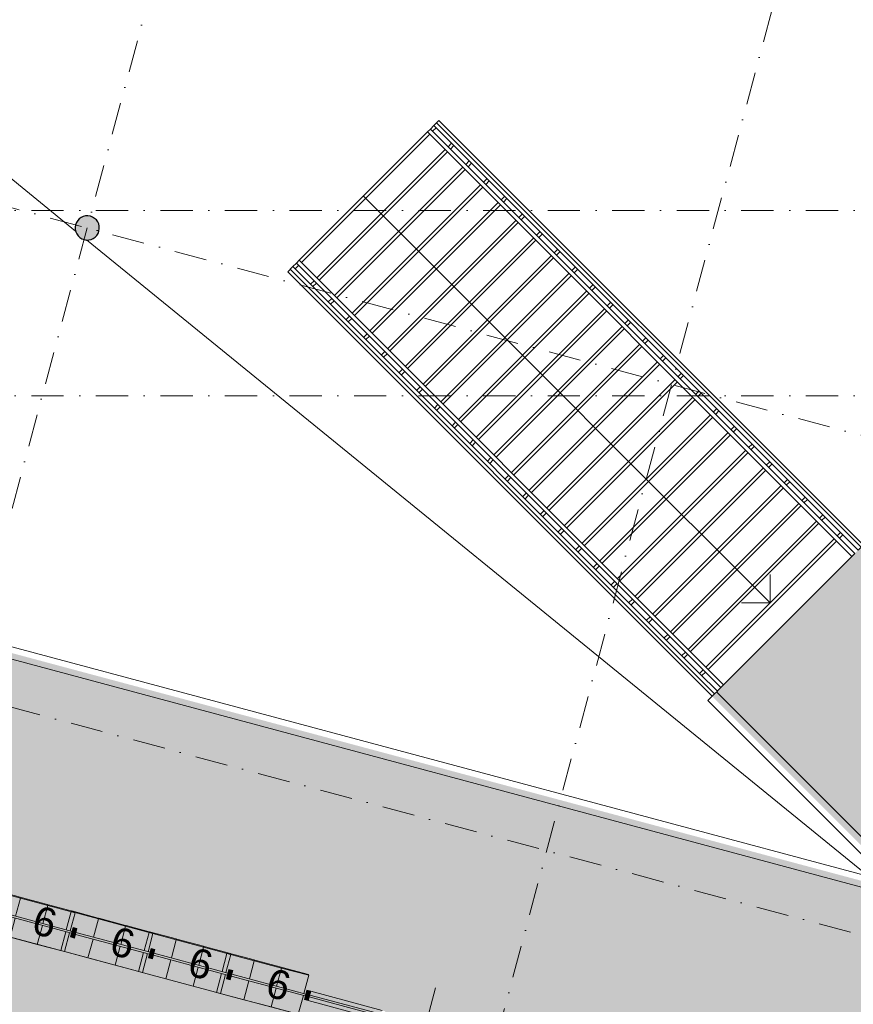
# Model space of a CAD drawing. Header units: millimetres. Extents: x -2530 to 151695, y -8763 to 71774.
# Tile 181 of 256: x 87832 to 98166, y 21161 to 33363. Entities that reach past the tile are written whole.
import ezdxf

# ---------------------------------------------------------------- set-up
doc = ezdxf.new("R2010")
doc.units = ezdxf.units.MM
doc.linetypes.add('RR_Level', pattern=[800, 400, -200, 0, -200])
for name, color, linetype, lineweight in [('A-____-NOTE-TEXT', 131, 'Continuous', 13), ('A-AREA-____-PATT', 32, 'Continuous', 9), ('A-DETL-____-OTLN', 90, 'Continuous', 13), ('A-DOOR-____-MCUT', 31, 'Continuous', 13), ('A-DOOR-____-OTLN', 31, 'Continuous', 18), ('A-FLOR-HRAL-OTLN', 11, 'Continuous', 13), ('A-GLAZ-CURT-MCUT', 52, 'Continuous', 13), ('A-GLAZ-CURT-OTLN', 52, 'Continuous', 13), ('A-GLAZ-CWMG-MCUT', 51, 'Continuous', 13), ('A-GLAZ-CWMG-OTLN', 51, 'Continuous', 13), ('A-WALL-____-OTLN', 113, 'Continuous', 18), ('I-FURN-PNLS-OTLN', 30, 'Continuous', 13), ('S-COLS-____-MCUT', 52, 'Continuous', 25), ('S-COLS-____-OTLN', 52, 'Continuous', 18), ('S-GRID-____-OTLN', 1, 'Continuous', 9), ('S-STRS-____-OTLN', 31, 'Continuous', 13)]:
    doc.layers.add(name, color=color, linetype=linetype, lineweight=lineweight)
doc.styles.add('Arial', font='arial.ttf', dxfattribs={"height": 360})

# ---------------------------------------------------------------- blocks, each defined once
blk = doc.blocks.new('Railing - Railing-5582460-plot_V2 Copy 1')
at = {"layer": 'A-FLOR-HRAL-OTLN'}
for p, q in [((91184, 30269), (91220, 30304)), ((91184, 30269), (96226, 25227)), ((91220, 30304), (96261, 25262)), ((91262, 30346), (91297, 30382)), ((91262, 30346), (96304, 25305)), ((91297, 30382), (96339, 25340)), ((96261, 25262), (96481, 25043)), ((96304, 25305), (96523, 25085)), ((96339, 25340), (96558, 25121)), ((96226, 25227), (96445, 25008)), ((96481, 25043), (96445, 25008)), ((96558, 25121), (96523, 25085))]:
    blk.add_line(p, q, dxfattribs=at)
blk = doc.blocks.new('Railing - Railing-5582464-plot_V2 Copy 1')
at = {"layer": 'A-FLOR-HRAL-OTLN'}
for p, q in [((92888, 31972), (92923, 32007)), ((92888, 31972), (97930, 26930)), ((92923, 32007), (97965, 26966)), ((92966, 32050), (93001, 32085)), ((92966, 32050), (98007, 27008)), ((93001, 32085), (98043, 27044)), ((98007, 27008), (98227, 26789)), ((98043, 27044), (98262, 26824)), ((97930, 26930), (98149, 26711)), ((97965, 26966), (98184, 26747)), ((98184, 26747), (98149, 26711)), ((98262, 26824), (98227, 26789))]:
    blk.add_line(p, q, dxfattribs=at)
blk = doc.blocks.new('NLRS_28_SC_LIB_kolom rond_generiek_ISR - kolom beton_gen ONTWERP-6047542-plot_V2 Copy 1')
at = {"layer": 'S-COLS-____-OTLN', "lineweight": 25}
blk.add_hatch(color=256, dxfattribs=at).paths.add_polyline_path([(21, -148), (62, -136), (98, -113), (126, -81), (144, -42), (150, 0), (144, 42), (122, 85), (98, 113), (62, 136), (21, 148), (-21, 148), (-62, 136), (-98, 113), (-126, 81), (-144, 42), (-150, 0), (-144, -42), (-126, -81), (-98, -113), (-62, -136), (-21, -148), (17, -148)])
at = {"layer": 'S-COLS-____-MCUT'}
for start, end in [(360, 180), (180, 360)]:
    blk.add_arc((0, 0), 150, start, end, dxfattribs=at)
blk = doc.blocks.new('NLRS_21_CWP_UN_system_panel_GEN - oz_glas-6173877-plot_V2 Copy 1')
at = {"layer": 'A-GLAZ-CURT-OTLN'}
blk.add_hatch(color=127, dxfattribs=at).paths.add_polyline_path([(475, 12), (-475, 12), (-475, -13), (475, -13)])
at = {"layer": 'A-GLAZ-CURT-MCUT'}
for p, q in [((475, 12), (-475, 12)), ((-475, 12), (-475, -13)), ((475, -13), (475, 12)), ((-475, -13), (475, -13))]:
    blk.add_line(p, q, dxfattribs=at)
blk = doc.blocks.new('NLRS_21_CWP_UN_system_panel_GEN - oz_glas-6173972-plot_V2 Copy 1')
at = {"layer": 'A-GLAZ-CURT-OTLN'}
blk.add_hatch(color=127, dxfattribs=at).paths.add_polyline_path([(-475, -12), (441, -12), (441, 12), (-475, 12)])
at = {"layer": 'A-GLAZ-CURT-MCUT'}
for p, q in [((441, 12), (-475, 12)), ((-475, 12), (-475, -12)), ((441, -12), (441, 12)), ((-475, -12), (441, -12))]:
    blk.add_line(p, q, dxfattribs=at)
blk = doc.blocks.new('NLRS_21_CWM_UN_rechthoek_GEN - 67x114-6173883-plot_V2 Copy 1')
at = {"layer": 'A-GLAZ-CWMG-OTLN'}
blk.add_hatch(color=127, dxfattribs=at).paths.add_polyline_path([(-25, -60), (-25, 60), (25, 60), (25, -60), (0, -60)])
at = {"layer": 'A-GLAZ-CWMG-MCUT'}
for p, q in [((-25, 60), (25, 60)), ((-25, -60), (-25, 60)), ((25, 60), (25, -60)), ((25, -60), (-25, -60))]:
    blk.add_line(p, q, dxfattribs=at)
blk = doc.blocks.new('32_binnendeur_ontwerpers - 2315 x 930-6426845-plot_V2 Copy 1')
at = {"layer": 'A-DOOR-____-MCUT'}
for p, q in [((-467, 50), (-517, 50)), ((-467, -50), (-467, 50)), ((467, 50), (467, -50)), ((517, 50), (467, 50)), ((-517, -50), (-467, -50)), ((467, -50), (517, -50))]:
    blk.add_line(p, q, dxfattribs=at)
at = {"layer": 'A-DOOR-____-OTLN'}
for p, q in [((0, 500), (0, 50)), ((0, 10), (0, -475))]:
    blk.add_line(p, q, dxfattribs=at)
blk = doc.blocks.new('NLRS_21_CWM_UN_rechthoek_GEN - 67x114-V194-plot_V2 Copy 1')
at = {"layer": 'A-GLAZ-CWMG-OTLN'}
for p, q in [((92325, 21085), (91440, 21322)), ((92294, 20969), (91409, 21206))]:
    blk.add_line(p, q, dxfattribs=at)
blk = doc.blocks.new('NLRS_82_FUS_UN_lockers_GEN - 2 hoog-V231-plot_V2 Copy 1')
at = {"layer": 'I-FURN-PNLS-OTLN', "lineweight": 9}
for p, q in [((0, 0), (1050, 0)), ((0, -242.5), (0, 0)), ((0, 0), (350, 0)), ((350, -242.5), (350, 0)), ((350, 0), (700, 0)), ((350, 0), (350, -242.5)), ((700, -242.5), (700, 0)), ((700, 0), (1050, 0)), ((700, 0), (700, -242.5)), ((1050, 0), (1050, -242.5)), ((0, 0), (1050, 0)), ((0, -500), (0, -267.5)), ((350, -500), (350, -267.5)), ((350, -267.5), (350, -500)), ((700, -500), (700, -267.5)), ((700, -267.5), (700, -500)), ((1050, -267.5), (1050, -500)), ((0, -500), (350, -500)), ((5, -500), (5, -510)), ((345, -510), (5, -510)), ((345, -500), (345, -510)), ((350, -500), (700, -500)), ((355, -500), (355, -510)), ((695, -510), (355, -510)), ((695, -500), (695, -510)), ((700, -500), (1050, -500)), ((705, -500), (705, -510)), ((1045, -510), (705, -510)), ((1045, -500), (1045, -510))]:
    blk.add_line(p, q, dxfattribs=at)

msp = doc.modelspace()

# ---------------------------------------------------------------- hatches: boundary and pattern name
at = {"layer": 'A-AREA-____-PATT', "transparency": 33554509}
h = msp.add_hatch(color=10, dxfattribs=at)
h.paths.add_polyline_path([(98575, 19360.7799), (98575, 21812.7763), (98543.9966, 21802.8656), (98497.5224, 21802.8656), (98460.0746, 21812.8997), (98423.6186, 21835.1208), (98391.9822, 21872.7186), (98376.2446, 21905.1158), (98369.1646, 21947.2191), (98377.1667, 21996.4617), (98394.8997, 22033.5337), (98425, 22066.3682), (98453.5805, 22085.712), (98494.2476, 22098.7119), (98540.7219, 22098.7119), (98575, 22090.6098), (98575, 22608.8248), (77254.3995, 28321.7966), (74751.8834, 28321.7966), (74751.8834, 28992.3437), (74106.2971, 29165.3281), (72551.8913, 34966.4493), (72532.799, 34962.4369), (72493.3914, 34962.6051), (72455.9436, 34972.6392), (72415.2375, 34999.5355), (72390.7688, 35026.4521), (72372.1136, 35064.8553), (72365.0336, 35106.9586), (72372.1136, 35154.0481), (72390.7688, 35193.2732), (72414.0921, 35221.521), (72455.9436, 35247.5275), (72474.9488, 35253.6028), (72060.9953, 36798.4983), (69670.3289, 36157.9211), (69775.6599, 35764.8202), (69703.2155, 35745.4087), (70699.6688, 32026.5943), (70772.1133, 32046.0057), (70906.1898, 31545.6253), (70833.7454, 31526.2139), (71101.3643, 30527.4466), (71173.8087, 30546.858), (71358.8445, 29856.2948), (71286.4001, 29836.8834), (71969.6938, 27286.7966), (72042.1382, 27306.208), (72066.1319, 27216.6623), (72141.4834, 27236.8527), (72141.4834, 27436.7966), (72441.4834, 27436.7966), (72441.4834, 27136.7966), (72087.5319, 27136.7966), (72121.0255, 27011.7966), (67000.5518, 27011.7966), (67000.5518, 27086.7966), (65966.5518, 27086.7966), (65966.4834, 27011.7966), (64716.5518, 27011.7966), (64716.5518, 27086.7966), (63682.5518, 27086.7966), (63682.5518, 27011.7966), (62725.6671, 27011.7966), (62725.6671, 26844.8415), (62650.6671, 26844.8415), (62650.6671, 25140.8415), (62725.6671, 25140.8415), (62725.6671, 24861.7966), (62650.6671, 24861.7966), (62650.6671, 24846.7966), (62666.4834, 24846.7966), (62666.4834, 24799.2966), (63616.4834, 24799.2966), (63616.4834, 24846.7966), (63666.4834, 24846.7966), (63666.4834, 24799.2966), (64616.4834, 24799.2966), (64616.4834, 24846.7966), (64666.4834, 24846.7966), (64666.4834, 24799.2966), (65616.4834, 24799.2966), (65616.4834, 24846.7966), (65666.4834, 24846.7966), (65666.4834, 24799.2966), (65916.4834, 24799.2966), (65916.4834, 24786.7966), (65966.4834, 24786.7966), (65966.5518, 24861.7966), (66116.4834, 24861.7966), (66116.4834, 24846.7966), (66166.4834, 24846.7966), (66166.4834, 24799.2966), (66366.4834, 24799.2966), (66366.4834, 24846.7966), (66416.4834, 24846.7966), (66416.4834, 24786.7966), (67450.4834, 24786.7966), (67450.485, 24846.7966), (67500.485, 24846.7966), (67500.485, 24799.2966), (68416.485, 24799.2966), (68416.485, 24846.7966), (68466.485, 24846.7966), (68466.485, 24799.2966), (69416.485, 24799.2966), (69416.485, 24846.7966), (69466.485, 24846.7966), (69466.485, 24799.2966), (70416.485, 24799.2966), (70416.485, 24846.7966), (70466.485, 24846.7966), (70466.485, 24799.2966), (71416.485, 24799.2966), (71416.485, 24846.7966), (71466.485, 24846.7966), (71466.485, 24799.2966), (72416.485, 24799.2966), (72416.485, 24846.7966), (72466.485, 24846.7966), (72466.485, 24799.2966), (73416.485, 24799.2966), (73416.485, 24846.7966), (73466.485, 24846.7966), (73466.485, 24861.7966), (73616.485, 24861.7966), (73616.485, 24846.7966), (73666.485, 24846.7966), (73666.485, 24799.2966), (74191.485, 24799.2966), (74191.485, 24846.7966), (74241.485, 24846.7966), (74241.485, 24799.2966), (75191.485, 24799.2966), (75191.485, 24846.7966), (75241.485, 24846.7966), (75241.485, 24799.2966), (76157.485, 24799.2966), (76157.485, 24846.7966), (76207.485, 24846.7966), (76207.485, 24786.7966), (77241.485, 24786.7966), (77241.485, 24861.7966), (77341.485, 24861.7966), (77341.485, 24846.7966), (77391.485, 24846.7966), (77391.485, 24799.2966), (78227.331, 24799.2966), (78227.331, 24846.7966), (78277.331, 24846.7966), (78277.331, 24861.7966), (78286.4077, 24861.7966), (80979.3, 24140.2382), (80975.4395, 24125.8306), (80975.1511, 24124.7435), (80959.8886, 24067.7938), (81958.6559, 23800.1749), (81978.0673, 23872.6193), (82074.6599, 23846.7374), (82055.2484, 23774.293), (83054.0158, 23506.6741), (83069.544, 23564.6262), (83117.8403, 23551.6852), (83105.5464, 23505.8038), (83507.2031, 23398.1802), (83519.4971, 23444.0616), (83567.7933, 23431.1207), (83555.4994, 23385.2392), (84473.129, 23139.3611), (84485.4229, 23185.2426), (84533.7192, 23172.3016), (84521.4253, 23126.4202), (85439.0548, 22880.5421), (85451.3487, 22926.4235), (85499.645, 22913.4826), (85487.3511, 22867.6011), (86356.6843, 22634.664), (86368.9782, 22680.5454), (86417.2745, 22667.6045), (86421.1577, 22682.0968), (86566.0466, 22643.274), (86562.1643, 22628.7851), (86610.4606, 22615.8442), (86598.1667, 22569.9627), (87515.7963, 22324.0846), (87528.0902, 22369.9661), (87576.3865, 22357.0251), (87564.0925, 22311.1436), (88481.7221, 22065.2655), (88494.016, 22111.147), (88542.3123, 22098.2061), (88530.0184, 22052.3246), (89447.6479, 21806.4465), (89459.9418, 21852.328), (89508.2381, 21839.387), (89495.9442, 21793.5055), (90413.5737, 21547.6274), (90425.8676, 21593.5089), (90474.1639, 21580.568), (90461.87, 21534.6865), (91379.4996, 21288.8084), (91391.7935, 21334.6899), (91440.0898, 21321.7489), (91427.7959, 21275.8674), (92312.5839, 21038.7892), (92324.8901, 21084.6674), (92373.1741, 21071.6806), (92357.6573, 21013.7709), (93356.4246, 20746.152), (93371.9537, 20804.1075), (93420.25, 20791.1666), (93407.9565, 20745.2866), (93601.1359, 20693.5228), (93613.4352, 20739.4028), (93661.7314, 20726.4618), (93665.6137, 20740.9507), (93810.5026, 20702.1279), (93806.6203, 20687.639), (93854.9166, 20674.698), (93842.6227, 20628.8165), (94035.8079, 20577.0527), (94048.1018, 20622.9342), (94096.3981, 20609.9933), (94080.8689, 20552.0377), (95079.6362, 20284.4188), (95095.1777, 20342.3711), (95143.4617, 20329.4334), (95131.1678, 20283.5519), (96015.9681, 20046.4704), (96028.262, 20092.3519), (96076.5583, 20079.4109), (96064.2644, 20033.5294), (96981.8939, 19787.6514), (96994.1878, 19833.5328), (97042.4841, 19820.5919), (97030.1902, 19774.7104), (97947.8198, 19528.8323), (97960.1137, 19574.7138), (98008.41, 19561.7728), (97996.116, 19515.8914), (98551.5234, 19367.0704)])
h.paths.add_polyline_path([(87103.4305, 24856.1164), (87062.1908, 24867.1665), (87025.7348, 24889.3876), (86997.016, 24920.9794), (86978.3609, 24959.3826), (86971.2809, 25001.4859), (86978.3609, 25048.5754), (86993.1562, 25083.1257), (87020.3393, 25116.0483), (87062.1908, 25142.0548), (87096.3639, 25152.9787), (87139.0462, 25153.9947), (87180.2859, 25142.9446), (87216.7419, 25120.7235), (87245.4608, 25089.1317), (87264.1159, 25050.7285), (87271.1959, 25008.6252), (87263.1939, 24959.3826), (87249.3206, 24926.9854), (87222.1374, 24894.0628), (87186.78, 24870.1323), (87139.0462, 24856.9642)])
h.paths.add_polyline_path([(77273.6771, 27489.9909), (77232.4374, 27501.041), (77195.9814, 27523.2621), (77167.2626, 27554.8539), (77148.6075, 27593.2571), (77141.5275, 27635.3604), (77146.5961, 27677.7529), (77163.4028, 27717.0002), (77190.5859, 27749.9227), (77232.4374, 27775.9293), (77266.6105, 27786.8532), (77316.3595, 27785.9757), (77350.5325, 27776.8191), (77386.9885, 27754.598), (77415.7074, 27723.0062), (77434.3625, 27684.603), (77441.4425, 27642.4997), (77436.3738, 27600.1072), (77419.5672, 27560.8599), (77392.384, 27527.9373), (77357.0266, 27504.0068), (77316.3595, 27491.0069), (77291.485, 27490.4148)])
h = msp.add_hatch(color=10, dxfattribs=at)
h.paths.add_polyline_path([(106266.9148, 17364.4423), (106488.3079, 17422.1053), (106491.7754, 17409.1644), (106540.0717, 17422.1053), (106552.3656, 17376.2238), (107469.9952, 17622.1019), (107457.7013, 17667.9834), (107505.9976, 17680.9244), (107518.2915, 17635.0429), (108322.4355, 17850.5126), (108310.1416, 17896.3941), (108358.4379, 17909.3351), (108373.9671, 17851.3795), (109372.7344, 18118.9984), (109357.2052, 18176.954), (109405.5015, 18189.8949), (109421.0307, 18131.9394), (109453.3784, 18140.6069), (109450.1431, 18152.681), (109997.3509, 18299.3049), (109985.057, 18345.1863), (110033.3533, 18358.1273), (110029.471, 18372.6162), (110174.7747, 18409.8911), (110178.2422, 18396.9502), (110226.5385, 18409.8911), (110238.8324, 18364.0096), (111156.4619, 18609.8877), (111144.168, 18655.7692), (111192.4643, 18668.7102), (111204.7582, 18622.8287), (112122.3878, 18868.7068), (112110.0938, 18914.5882), (112158.3901, 18927.5292), (112170.684, 18881.6477), (113088.3136, 19127.5258), (113076.0197, 19173.4073), (113124.316, 19186.3482), (113136.6099, 19140.4668), (114054.2394, 19386.3449), (114041.9455, 19432.2263), (114090.2418, 19445.1673), (114102.5357, 19399.2858), (115020.1652, 19645.1639), (115007.8713, 19691.0454), (115056.1676, 19703.9863), (115068.4615, 19658.1049), (115986.0911, 19903.983), (115973.7972, 19949.8644), (116022.0934, 19962.8054), (116034.3873, 19916.9239), (116952.0169, 20162.802), (116939.723, 20208.6835), (116988.0193, 20221.6244), (117000.3132, 20175.7429), (117691.9161, 20361.0574), (117679.6222, 20406.9389), (117727.9185, 20419.8798), (117743.4476, 20361.9243), (118742.2149, 20629.5432), (118722.8035, 20701.9876), (118868.1071, 20739.2625), (118871.5746, 20726.3216), (118919.8709, 20739.2625), (118932.1648, 20693.381), (119849.7944, 20939.2591), (119837.5005, 20985.1406), (119885.7967, 20998.0816), (119898.0907, 20952.2001), (120815.7202, 21198.0782), (120803.4263, 21243.9597), (120851.7226, 21256.9006), (120864.0165, 21211.0191), (121781.646, 21456.8972), (121769.3521, 21502.7787), (121817.6484, 21515.7197), (121829.9423, 21469.8382), (122747.5718, 21715.7163), (122735.2779, 21761.5977), (122783.5742, 21774.5387), (122795.8681, 21728.6572), (123713.4977, 21974.5353), (123701.2038, 22020.4168), (123749.5001, 22033.3577), (123761.794, 21987.4763), (124679.4235, 22233.3544), (124667.1296, 22279.2358), (124715.4259, 22292.1768), (124727.7198, 22246.2953), (124936.3598, 22302.2002), (124924.0659, 22348.0817), (124972.3621, 22361.0227), (124987.8913, 22303.0671), (125986.6586, 22570.686), (125967.2472, 22643.1304), (126112.5508, 22680.4054), (126116.0183, 22667.4644), (126164.3146, 22680.4054), (126176.6085, 22634.5239), (127094.2381, 22880.402), (127081.9442, 22926.2834), (127130.2404, 22939.2244), (127142.5343, 22893.3429), (128060.1639, 23139.221), (128047.87, 23185.1025), (128096.1663, 23198.0434), (128108.4602, 23152.162), (129026.0897, 23398.0401), (129013.7958, 23443.9215), (129062.0921, 23456.8625), (129074.386, 23410.981), (129992.0155, 23656.8591), (129979.7216, 23702.7406), (130028.0179, 23715.6815), (130040.3118, 23669.8001), (130957.9414, 23915.6782), (130945.6475, 23961.5596), (130993.9438, 23974.5006), (131006.2377, 23928.6191), (131923.8672, 24174.4972), (131911.5733, 24220.3787), (131959.8696, 24233.3196), (131972.1635, 24187.4381), (132084.2109, 24217.4612), (132071.917, 24263.3426), (132120.2133, 24276.2836), (132135.7424, 24218.328), (133134.5097, 24485.9469), (133118.9806, 24543.9025), (133167.2769, 24556.8434), (133182.806, 24498.8879), (133231.1023, 24511.8288), (133211.6909, 24584.2733), (135925, 25311.3023), (135925, 25328.7527), (135940, 25328.7527), (135940, 25428.7527), (136000, 25428.7527), (136000, 26462.7527), (135940, 26462.7527), (135940, 26512.7527), (135987.5, 26512.7527), (135987.5, 27328.7527), (135940, 27328.7527), (135940, 27378.7527), (135987.5, 27378.7527), (135987.5, 27942.6064), (135940, 27942.6064), (135940, 27992.6064), (135925, 27992.6064), (135925, 28550), (135850, 28550), (135850, 28850), (135925, 28850), (135925, 29325), (135940, 29325), (135940, 29375), (136000, 29375), (136000, 30425), (135940, 30425), (135940, 30475), (135987.5, 30475), (135987.5, 30875), (135940, 30875), (135940, 30925), (135925, 30925), (135925, 30940), (135875, 30940), (135875, 30987.5), (134975, 30987.5), (134975, 30940), (134925, 30940), (134925, 30987.5), (133975, 30987.5), (133975, 30940), (133925, 30940), (133925, 30987.5), (132975, 30987.5), (132975, 30940), (132925, 30940), (132925, 30987.5), (131975, 30987.5), (131975, 30940), (131925, 30940), (131925, 30987.5), (130975, 30987.5), (130975, 30940), (130925, 30940), (130925, 30987.5), (129975, 30987.5), (129975, 30940), (129925, 30940), (129925, 30987.5), (129659, 30987.5), (129659, 30940), (129609, 30940), (129609, 31000), (128615, 31000), (128615, 30940), (128565, 30940), (128565, 30925), (128425, 30925), (128425, 31000), (127391, 31000), (127391, 30940), (127341, 30940), (127341, 30987.5), (126425, 30987.5), (126425, 30940), (126375, 30940), (126375, 30987.5), (125425, 30987.5), (125425, 30940), (125375, 30940), (125375, 30987.5), (124425, 30987.5), (124425, 30940), (124375, 30940), (124375, 30987.5), (123425, 30987.5), (123425, 30940), (123375, 30940), (123375, 30987.5), (122425, 30987.5), (122425, 30940), (122375, 30940), (122375, 30987.5), (121425, 30987.5), (121425, 30940), (121375, 30940), (121375, 30987.5), (121125, 30987.5), (121125, 30940), (121075, 30939.1509), (121075, 30925), (120925, 30925), (120925, 31000), (119891, 31000), (119891, 30940), (119841, 30940), (119841, 30987.5), (118925, 30987.5), (118925, 30940), (118875, 30940), (118875, 30987.5), (117925, 30987.5), (117925, 30940), (117875, 30940), (117875, 30987.5), (116925, 30987.5), (116925, 30940), (116875, 30940), (116875, 30987.5), (115925, 30987.5), (115925, 30940), (115875, 30940), (115875, 30987.5), (114925, 30987.5), (114925, 30940), (114875, 30940), (114875, 30987.5), (113925, 30987.5), (113925, 30940), (113875, 30940), (113875, 30987.5), (113625, 30987.5), (113625, 30940), (113575, 30940), (113575, 30925), (113425, 30925), (113425, 31000), (112391, 31000), (112391, 30940), (112341, 30940), (112341, 30987.5), (111425, 30987.5), (111425, 30940), (111375, 30940), (111375, 30987.5), (110425, 30987.5), (110425, 30940), (110375, 30940), (110375, 30987.5), (109425, 30987.5), (109425, 30940), (109375, 30940), (109375, 30987.5), (108425, 30987.5), (108425, 30940), (108375, 30940), (108375, 30987.5), (107425, 30987.5), (107425, 30940), (107375, 30940), (107375, 30987.5), (106425, 30987.5), (106425, 30940), (106375, 30940), (106375, 30987.5), (106125, 30987.5), (106125, 30940), (106075, 30940), (106075, 30925), (105925, 30925), (105925, 31000), (104891, 31000), (104891, 30940), (104841, 30940), (104841, 30987.5), (103925, 30987.5), (103925, 30940), (103875, 30940), (103875, 30987.5), (102925, 30987.5), (102925, 30940), (102875, 30940), (102875, 30987.5), (101925, 30987.5), (101925, 30940), (101875, 30940), (101875, 30987.5), (100925, 30987.5), (100925, 30940), (100875, 30940), (100875, 30987.5), (99925, 30987.5), (99925, 30940), (99875, 30940), (99875, 30987.5), (98925, 30987.5), (98925, 30940), (98875, 30940), (98875, 30987.5), (98625, 30987.5), (98625, 30940), (98575, 30940), (98575, 30925), (98500, 30925), (98500, 28796.3818), (98524.8745, 28794.9122), (98559.0475, 28785.7556), (98595.5035, 28763.5345), (98624.2224, 28731.9427), (98642.8775, 28693.5395), (98649.9575, 28651.4362), (98644.8889, 28609.0437), (98624.2224, 28565.1216), (98600.8991, 28536.8738), (98559.0475, 28510.8673), (98517.8079, 28499.7752), (98500, 28498.9273), (98500, 26643.4112), (98289.3819, 26851.8505), (96416.9154, 24978.8298), (98500, 22895.7453), (98500.0795, 22628.921), (98575, 22628.921), (98575, 22089.5271), (98578.1697, 22088.6778), (98614.6257, 22066.4567), (98646.262, 22028.8589), (98661.9996, 21996.4617), (98669.0797, 21954.3584), (98661.9996, 21907.2689), (98647.2043, 21872.7186), (98620.0212, 21839.796), (98584.6638, 21815.8655), (98575, 21812.7763), (98575, 19360.7799), (98913.7456, 19270.0133), (98926.0395, 19315.8947), (98974.3358, 19302.9538), (98962.0419, 19257.0723), (99879.6714, 19011.1942), (99891.9653, 19057.0757), (99940.2616, 19044.1347), (99927.9677, 18998.2533), (100845.5972, 18752.3752), (100842.362, 18740.3011), (100890.6583, 18727.3601), (100910.0697, 18799.8046), (101054.9586, 18760.9817), (101051.0754, 18746.4894), (101099.0642, 18732.401), (101087.0778, 18687.6669), (101956.411, 18454.7298), (101968.7049, 18500.6113), (102017.0012, 18487.6703), (102004.7073, 18441.7888), (102922.3369, 18195.9108), (102934.6308, 18241.7922), (102982.9271, 18228.8513), (102970.6332, 18182.9698), (103888.2627, 17937.0917), (103900.5566, 17982.9732), (103948.8529, 17970.0322), (103936.559, 17924.1508), (104854.1885, 17678.2727), (104866.4824, 17724.1541), (104914.7787, 17711.2132), (104902.4848, 17665.3317), (105820.1143, 17419.4536), (105832.4082, 17465.3351), (105880.7045, 17452.3941), (105868.4106, 17406.5127), (106018.1291, 17366.3957), (106030.423, 17412.2772), (106078.7193, 17399.3362), (106082.6025, 17413.8286), (106264.6179, 17365.0577)])
h.paths.add_polyline_path([(106144.5421, 19557.4964), (106105.7193, 19702.3853), (106178.1637, 19721.7967), (105163.7444, 23507.6611), (105091.3, 23488.2496), (105053.4321, 23629.5744), (105125.8766, 23648.9858), (105078.5044, 23825.7811), (105000.8766, 23825.7811), (105000.8766, 24115.4922), (104597.455, 25621.0821), (104525.0105, 25601.6707), (104451.5629, 25875.7811), (104529.2086, 25875.7811), (103835.5984, 28464.3694), (103763.154, 28444.9579), (103674.7195, 28775), (103984.8752, 28775), (103984.8752, 28700), (105524.8752, 28700), (105524.8752, 28775), (106080.5016, 28775), (106080.5016, 28700), (107784.5016, 28700), (107784.5016, 28775), (108282.5016, 28775), (108282.5016, 28850), (108582.5016, 28850), (108582.5016, 28775), (108650, 28775), (108650, 28700), (109684, 28700), (109684, 28775), (111375.0016, 28775), (111375.0016, 28700), (112409.0016, 28700), (112409.0016, 28775), (113350, 28775), (113350, 28850), (114580, 28850), (114580, 28840), (114575, 28840), (114575, 28559.5), (114650, 28559.5), (114650, 28607), (114700, 28607), (114700, 28559.5), (115650, 28559.5), (115650, 28607), (115700, 28607), (115700, 28559.5), (116650, 28559.5), (116650, 28607), (116700, 28607), (116700, 28559.5), (117625, 28559.5), (117625, 28840), (117620, 28840), (117620, 28850), (119580, 28850), (119580, 28840), (119575, 28840), (119575, 28559.5), (119650, 28559.5), (119650, 28607), (119700, 28607), (119700, 28559.5), (120650, 28559.5), (120650, 28607), (120700, 28607), (120700, 28559.5), (121650, 28559.5), (121650, 28607), (121700, 28607), (121700, 28559.5), (122625, 28559.5), (122625, 28840), (122620, 28840), (122620, 28850), (123650, 28850), (123650, 28607), (123700, 28607), (123700, 28547), (124650, 28547), (124650, 28607), (124700, 28607), (124700, 28547), (125650, 28547), (125648.6159, 28850), (128650, 28850), (128650, 28775), (132325, 28775), (132325, 26572.529), (128683.7939, 25596.8707), (128703.2053, 25524.4263), (125733.2343, 24728.6249), (125658.0474, 25009.2264), (125642.1629, 25004.9702), (125654.4568, 24959.0887), (125606.1606, 24946.1478), (125590.6314, 25004.1033), (124673.0019, 24758.2252), (124688.531, 24700.2697), (124640.2347, 24687.3287), (124624.7056, 24745.2843), (123707.076, 24499.4062), (123722.6052, 24441.4506), (123643.2652, 24420.1915), (123706.1583, 24185.4716), (113446.6291, 21436.439), (113427.2177, 21508.8834), (113325.2347, 21481.5572), (113305.8233, 21554.0016), (110408.0458, 20777.5445), (110427.4573, 20705.1001), (110234.2721, 20653.3363), (110214.8607, 20725.7807), (109216.0934, 20458.1618), (109235.5048, 20385.7174), (108414.4678, 20165.7212), (108395.0564, 20238.1656), (107396.2891, 19970.5467), (107415.7005, 19898.1023), (106190.7207, 19569.8699)])
h.paths.add_polyline_path([(103260.522, 20526.8367), (103219.2823, 20537.8869), (103182.8263, 20560.108), (103151.19, 20597.7058), (103135.4524, 20630.103), (103129.226, 20679.3456), (103133.441, 20714.5988), (103154.1075, 20758.5209), (103177.4308, 20786.7686), (103212.7882, 20810.6992), (103253.4554, 20823.6991), (103299.9296, 20823.6991), (103337.3774, 20813.665), (103373.8334, 20791.4439), (103405.4698, 20753.8461), (103421.2074, 20721.4489), (103428.2874, 20679.3456), (103423.2187, 20636.9531), (103401.4531, 20591.6998), (103379.2289, 20564.7832), (103343.8715, 20540.8527), (103303.2044, 20527.8528)])
h.paths.add_polyline_path([(113625, 21794.8162), (113634.4184, 21797.3399), (113633.6419, 21800.2376), (113625, 21797.922)])
h.paths.add_polyline_path([(113625, 28547), (113650, 28547), (113650, 28550), (113625, 28548.4043)])
h.paths.add_polyline_path([(119930, 28840), (119920, 28840), (119920, 28850), (119930, 28850)])
h.paths.add_polyline_path([(120280, 28840), (120270, 28840), (120270, 28850), (120280, 28850)])
h.paths.add_polyline_path([(121920, 28840), (121920, 28850), (121930, 28850), (121930, 28840), (121925, 28840)])
h.paths.add_polyline_path([(122270, 28840), (122270, 28850), (122280, 28850), (122280, 28840), (122275, 28840)])
h.paths.add_polyline_path([(121275, 28840), (121270, 28840), (121270, 28850), (121280, 28850), (121280, 28840)])
h.paths.add_polyline_path([(120920, 28840), (120920, 28850), (120930, 28850), (120930, 28840), (120925, 28840)])
h.paths.add_polyline_path([(115925, 28840), (115920, 28840), (115920, 28850), (115930, 28850), (115930, 28840)])
h.paths.add_polyline_path([(116270, 28840), (116270, 28850), (116280, 28850), (116280, 28840), (116275, 28840)])
h.paths.add_polyline_path([(116920, 28840), (116920, 28850), (116930, 28850), (116930, 28840), (116925, 28840)])
h.paths.add_polyline_path([(117275, 28840), (117270, 28840), (117270, 28850), (117280, 28850), (117280, 28840)])
h.paths.add_polyline_path([(114920, 28840), (114920, 28850), (114930, 28850), (114930, 28840), (114925, 28840)])
h.paths.add_polyline_path([(115280, 28840), (115270, 28840), (115270, 28850), (115280, 28850)])
msp.add_hatch(color=10, dxfattribs=at).paths.add_polyline_path([(91669.4718, 13291.2478), (91710.7683, 13445.3684), (91689.7103, 13471.3296), (91672.8614, 13510.3357), (91666.8927, 13545.8301), (91671.9614, 13588.2226), (91693.727, 13633.4759), (91715.9512, 13660.3925), (91751.3086, 13684.323), (91776.9963, 13692.5345), (93630.6732, 20610.5507), (93582.3769, 20623.4917), (93594.6654, 20669.3746), (93401.4802, 20721.1168), (93389.1917, 20675.2555), (93340.8954, 20688.1964), (93356.4246, 20746.152), (92357.6573, 21013.7709), (92342.1158, 20955.8186), (92293.8318, 20968.7563), (92306.1134, 21014.6411), (91421.3254, 21251.7193), (91409.0315, 21205.8378), (91360.7352, 21218.7788), (91373.0291, 21264.6603), (90455.3996, 21510.5383), (90443.1056, 21464.6569), (90394.8094, 21477.5978), (90407.1033, 21523.4793), (89489.4737, 21769.3574), (89477.1798, 21723.4759), (89428.8835, 21736.4169), (89441.1774, 21782.2983), (88523.5479, 22028.1764), (88509.5959, 21982.7393), (88462.9577, 21995.2359), (88475.2516, 22041.1174), (87557.6221, 22286.9955), (87545.3282, 22241.114), (87497.0319, 22254.055), (87509.3258, 22299.9364), (86591.6962, 22545.8145), (86579.4023, 22499.9331), (86531.1061, 22512.874), (84677.5193, 15595.1942), (84696.0932, 15574.7623), (84714.7483, 15536.3591), (84720.9747, 15487.1165), (84716.7596, 15451.8633), (84694.994, 15406.61), (84672.7698, 15379.6935), (84637.4125, 15355.7629), (84611.1111, 15347.3553), (84569.9047, 15193.5711), (91665.9466, 13292.1924)])

# ---------------------------------------------------------------- linework, layer by layer
at = {"layer": 'A-DETL-____-OTLN', "lineweight": 18}
for p, q in [((69745.5562, 46019.3902), (88525.1623, 30743.0982)), ((88660.1426, 30633.2983), (98357.9077, 22744.6402))]:
    msp.add_line(p, q, dxfattribs=at)
at = {"layer": 'A-WALL-____-OTLN'}
for p, q in [((77365.6358, 28369.5025), (98425, 22726.6629)), ((98575, 22531.1791), (77326.813, 28224.6136)), ((96469.6714, 25032.1399), (98575, 22926.8113)), ((96445.2055, 25007.674), (96363.6053, 24926.0739)), ((98425, 22864.6793), (96363.6053, 24926.0739))]:
    msp.add_line(p, q, dxfattribs=at)
at = {"layer": 'S-GRID-____-OTLN', "linetype": 'RR_Level'}
for p, q in [((146046.376, 9216.1125), (-468.8634, 48474.7526)), ((82353.5419, 7211.7699), (92591.151, 45419.0474)), ((89804.102, 6039.815), (99904.3091, 43734.3009)), ((65026.4766, 37117.0697), (146431.6199, 15304.6273)), ((-34.3191, 31000), (143998.0499, 31000)), ((-34.3191, 28700), (143998.0499, 28700))]:
    msp.add_line(p, q, dxfattribs=at)
at = {"layer": 'S-STRS-____-OTLN'}
for p, q in [((93029.5969, 32113.8144), (93001.0298, 32085.2472)), ((93029.5969, 32113.8144), (98290.4713, 26852.9399)), ((92887.8927, 31972.1102), (91297.4681, 30381.6856)), ((92965.6744, 32049.8919), (92923.248, 32007.4655)), ((92993.9587, 32021.6076), (92951.5323, 31979.1812)), ((92916.1769, 31943.8259), (91325.7524, 30353.4013)), ((93107.0958, 31752.9071), (91516.6712, 30162.4825)), ((93184.8775, 31830.6888), (93142.4511, 31788.2624)), ((93213.1618, 31802.4045), (93170.7354, 31759.9781)), ((93135.38, 31724.6228), (91544.9555, 30134.1982)), ((93404.0806, 31611.4857), (93361.6542, 31569.0593)), ((93326.2989, 31533.704), (91735.8743, 29943.2794)), ((93354.5832, 31505.4197), (91764.1586, 29914.9951)), ((93432.3649, 31583.2014), (93389.9385, 31540.775)), ((93623.2837, 31392.2826), (93580.8573, 31349.8562)), ((93651.568, 31363.9983), (93609.1416, 31321.5719)), ((93545.502, 31314.5009), (91955.0774, 29724.0763)), ((93573.7863, 31286.2166), (91983.3617, 29695.792)), ((93842.4868, 31173.0795), (93800.0604, 31130.6531)), ((93870.7711, 31144.7952), (93828.3447, 31102.3688)), ((93764.7051, 31095.2978), (92174.2805, 29504.8732)), ((93792.9894, 31067.0135), (92202.5648, 29476.5889)), ((93983.9082, 30876.0946), (92393.4836, 29285.6701)), ((94061.6899, 30953.8764), (94019.2635, 30911.45)), ((94089.9742, 30925.5921), (94047.5478, 30883.1657)), ((94012.1925, 30847.8104), (92421.7679, 29257.3858)), ((94203.1113, 30656.8915), (92612.6867, 29066.467)), ((94231.3956, 30628.6073), (92640.971, 29038.1827)), ((94280.893, 30734.6733), (94238.4666, 30692.2469)), ((94309.1773, 30706.389), (94266.7509, 30663.9626)), ((94500.0961, 30515.4702), (94457.6697, 30473.0438)), ((94422.3144, 30437.6884), (92831.8898, 28847.2639)), ((94450.5987, 30409.4042), (92860.1741, 28818.9796)), ((94528.3804, 30487.1859), (94485.954, 30444.7595)), ((91184.331, 30268.5485), (91155.7639, 30239.9814)), ((91262.1128, 30346.3302), (91219.6864, 30303.9038)), ((91290.397, 30318.046), (91247.9706, 30275.6196)), ((94719.2992, 30296.2671), (94676.8728, 30253.8407)), ((94747.5835, 30267.9828), (94705.1571, 30225.5564)), ((91155.7639, 30239.9814), (96416.6384, 24979.1069)), ((94641.5175, 30218.4853), (93051.0929, 28628.0608)), ((94669.8018, 30190.2011), (93079.3772, 28599.7765)), ((91481.3159, 30127.1271), (91438.8895, 30084.7007)), ((91509.6001, 30098.8429), (91467.1737, 30056.4165)), ((94938.5023, 30077.064), (94896.0759, 30034.6376)), ((94966.7866, 30048.7797), (94924.3602, 30006.3533)), ((91700.519, 29907.924), (91658.0926, 29865.4976)), ((94860.7206, 29999.2822), (93270.296, 28408.8577)), ((94889.0049, 29970.998), (93298.5803, 28380.5734)), ((91728.8032, 29879.6398), (91686.3768, 29837.2134)), ((95079.9237, 29780.0791), (93489.4991, 28189.6546)), ((95157.7054, 29857.8609), (95115.279, 29815.4345)), ((95185.9897, 29829.5766), (95143.5633, 29787.1502)), ((91919.7221, 29688.7209), (91877.2957, 29646.2945)), ((91948.0063, 29660.4367), (91905.5799, 29618.0103)), ((95108.208, 29751.7949), (93517.7834, 28161.3703)), ((95299.1268, 29560.876), (93708.7022, 27970.4515)), ((95327.4111, 29532.5918), (93736.9865, 27942.1672)), ((95376.9085, 29638.6578), (95334.4821, 29596.2314)), ((95405.1928, 29610.3735), (95362.7664, 29567.9471)), ((92138.9252, 29469.5178), (92096.4988, 29427.0914)), ((92167.2094, 29441.2336), (92124.783, 29398.8072)), ((95596.1116, 29419.4547), (95553.6852, 29377.0283)), ((95518.3299, 29341.6729), (93927.9053, 27751.2484)), ((95546.6142, 29313.3887), (93956.1896, 27722.9641)), ((95624.3959, 29391.1704), (95581.9695, 29348.744)), ((92358.1283, 29250.3147), (92315.7019, 29207.8883)), ((92386.4125, 29222.0305), (92343.9861, 29179.6041)), ((95815.3147, 29200.2516), (95772.8883, 29157.8252)), ((95843.599, 29171.9673), (95801.1726, 29129.5409)), ((95737.533, 29122.4698), (94147.1084, 27532.0453)), ((95765.8173, 29094.1856), (94175.3927, 27503.761)), ((92577.3314, 29031.1116), (92534.905, 28988.6852)), ((92605.6156, 29002.8274), (92563.1892, 28960.401)), ((96034.5179, 28981.0485), (95992.0914, 28938.6221)), ((96062.8021, 28952.7642), (96020.3757, 28910.3378)), ((92796.5345, 28811.9085), (92754.1081, 28769.4821)), ((95956.7361, 28903.2667), (94366.3115, 27312.8422)), ((95985.0204, 28874.9825), (94394.5958, 27284.5579)), ((92824.8187, 28783.6243), (92782.3923, 28741.1979)), ((96175.9392, 28684.0636), (94585.5146, 27093.6391)), ((96253.721, 28761.8454), (96211.2945, 28719.419)), ((96282.0052, 28733.5611), (96239.5788, 28691.1347)), ((93015.7376, 28592.7054), (92973.3112, 28550.279)), ((93044.0219, 28564.4212), (93001.5954, 28521.9948)), ((96204.2235, 28655.7794), (94613.7989, 27065.3548)), ((96395.1423, 28464.8605), (94804.7177, 26874.436)), ((96423.4266, 28436.5763), (94833.002, 26846.1517)), ((96472.9241, 28542.6423), (96430.4976, 28500.2159)), ((96501.2083, 28514.358), (96458.7819, 28471.9316)), ((93234.9407, 28373.5023), (93192.5143, 28331.0759)), ((93263.225, 28345.2181), (93220.7985, 28302.7917)), ((96692.1272, 28323.4392), (96649.7008, 28281.0128)), ((96614.3454, 28245.6574), (95023.9208, 26655.2328)), ((96642.6297, 28217.3732), (95052.2051, 26626.9486)), ((96720.4114, 28295.1549), (96677.985, 28252.7285)), ((93454.1438, 28154.2992), (93411.7174, 28111.8728)), ((93482.4281, 28126.015), (93440.0016, 28083.5885)), ((96911.3303, 28104.2361), (96868.9039, 28061.8097)), ((96939.6145, 28075.9518), (96897.1881, 28033.5254)), ((96833.5485, 28026.4543), (95243.1239, 26436.0297)), ((96861.8328, 27998.17), (95271.4082, 26407.7455)), ((93673.3469, 27935.0961), (93630.9205, 27892.6697)), ((93701.6312, 27906.8119), (93659.2048, 27864.3854)), ((97130.5334, 27885.033), (97088.107, 27842.6066)), ((97158.8176, 27856.7487), (97116.3912, 27814.3223)), ((93892.55, 27715.893), (93850.1236, 27673.4666)), ((97052.7516, 27807.2512), (95462.327, 26216.8266)), ((97081.0359, 27778.9669), (95490.6113, 26188.5424)), ((93920.8343, 27687.6088), (93878.4079, 27645.1823)), ((97271.9547, 27588.0481), (95681.5301, 25997.6235)), ((97349.7365, 27665.8299), (97307.3101, 27623.4035)), ((97378.0207, 27637.5456), (97335.5943, 27595.1192)), ((94111.7531, 27496.6899), (94069.3267, 27454.2635)), ((94140.0374, 27468.4056), (94097.611, 27425.9792)), ((97300.239, 27559.7638), (95709.8144, 25969.3393)), ((97491.1578, 27368.845), (95900.7332, 25778.4204)), ((97519.4421, 27340.5607), (95929.0175, 25750.1362)), ((97568.9396, 27446.6268), (97526.5132, 27404.2004)), ((97597.2238, 27418.3425), (97554.7974, 27375.9161)), ((94330.9562, 27277.4868), (94288.5298, 27235.0604)), ((94359.2405, 27249.2025), (94316.8141, 27206.7761)), ((97788.1427, 27227.4237), (97745.7163, 27184.9973)), ((97710.3609, 27149.6419), (96119.9364, 25559.2173)), ((97738.6452, 27121.3576), (96148.2206, 25530.9331)), ((97816.4269, 27199.1394), (97774.0005, 27156.713)), ((94550.1593, 27058.2837), (94507.7329, 27015.8573)), ((94578.4436, 27029.9994), (94536.0172, 26987.573)), ((98007.3458, 27008.2206), (97964.9194, 26965.7941)), ((98035.63, 26979.9363), (97993.2036, 26937.5099)), ((97929.564, 26930.4388), (96339.1395, 25340.0142)), ((97957.8483, 26902.1545), (96367.4237, 25311.73)), ((94769.3624, 26839.0806), (94726.936, 26796.6542)), ((94797.6467, 26810.7963), (94755.2203, 26768.3699)), ((94988.5655, 26619.8775), (94946.1391, 26577.4511)), ((98148.7671, 26711.2357), (96558.3426, 25120.8111)), ((95016.8498, 26591.5932), (94974.4234, 26549.1668)), ((95207.7686, 26400.6744), (95165.3422, 26358.248)), ((95236.0529, 26372.3901), (95193.6265, 26329.9637)), ((95426.9717, 26181.4713), (95384.5453, 26139.0449)), ((95455.256, 26153.187), (95412.8296, 26110.7606)), ((95646.1748, 25962.2682), (95603.7484, 25919.8418)), ((95674.4591, 25933.9839), (95632.0327, 25891.5575)), ((95865.3779, 25743.0651), (95822.9515, 25700.6387)), ((95893.6622, 25714.7808), (95851.2358, 25672.3544)), ((96084.581, 25523.862), (96042.1546, 25481.4356)), ((96112.8653, 25495.5777), (96070.4389, 25453.1513)), ((96303.7841, 25304.6589), (96261.3577, 25262.2325)), ((96332.0684, 25276.3746), (96289.642, 25233.9482)), ((96522.9872, 25085.4558), (96480.5608, 25043.0294))]:
    msp.add_line(p, q, dxfattribs=at)
at = {"layer": 'S-STRS-____-OTLN', "lineweight": 9}
for p, q in [((92092.6804, 31176.8979), (92311.8835, 30957.6948)), ((92311.8835, 30957.6948), (92531.0866, 30738.4917)), ((92531.0866, 30738.4917), (92750.2897, 30519.2886)), ((92750.2897, 30519.2886), (92969.4928, 30300.0855)), ((92969.4928, 30300.0855), (93188.6959, 30080.8824)), ((93188.6959, 30080.8824), (93407.899, 29861.6793)), ((93407.899, 29861.6793), (93627.1021, 29642.4762)), ((93627.1021, 29642.4762), (93846.3052, 29423.2731)), ((93846.3052, 29423.2731), (94065.5083, 29204.07)), ((94065.5083, 29204.07), (94284.7114, 28984.8669)), ((94284.7114, 28984.8669), (94503.9145, 28765.6637)), ((94503.9145, 28765.6637), (94723.1176, 28546.4606)), ((94723.1176, 28546.4606), (94942.3207, 28327.2575)), ((94942.3207, 28327.2575), (95161.5238, 28108.0544)), ((95161.5238, 28108.0544), (95380.7269, 27888.8513)), ((95380.7269, 27888.8513), (95599.93, 27669.6482)), ((95599.93, 27669.6482), (95819.1331, 27450.4451)), ((95819.1331, 27450.4451), (96038.3362, 27231.242)), ((96038.3362, 27231.242), (96257.5393, 27012.0389)), ((96257.5393, 27012.0389), (96476.7424, 26792.8358)), ((96476.7424, 26792.8358), (96695.9455, 26573.6327)), ((96695.9455, 26573.6327), (96915.1486, 26354.4296)), ((97134.3517, 26135.2265), (97134.3517, 26488.7799)), ((96915.1486, 26354.4296), (97134.3517, 26135.2265)), ((97134.3517, 26135.2265), (96780.7983, 26135.2265))]:
    msp.add_line(p, q, dxfattribs=at)

# ---------------------------------------------------------------- block references
at = {"layer": 'A-DOOR-____-OTLN', "rotation": 344.9999999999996}
msp.add_blockref('32_binnendeur_ontwerpers - 2315 x 930-6426845-plot_V2 Copy 1', (92857.0409, 20879.9614), dxfattribs=at)
at = {"layer": 'A-FLOR-HRAL-OTLN'}
for name in ['Railing - Railing-5582464-plot_V2 Copy 1', 'Railing - Railing-5582460-plot_V2 Copy 1']:
    msp.add_blockref(name, (0, 0), dxfattribs=at)
at = {"layer": 'A-GLAZ-CURT-OTLN', "rotation": 344.999999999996}
for name, p in [('NLRS_21_CWP_UN_system_panel_GEN - oz_glas-6173877-plot_V2 Copy 1', (88019.6721, 22176.1305)), ('NLRS_21_CWP_UN_system_panel_GEN - oz_glas-6173877-plot_V2 Copy 1', (88985.5979, 21917.3115)), ('NLRS_21_CWP_UN_system_panel_GEN - oz_glas-6173877-plot_V2 Copy 1', (89951.5237, 21658.4924)), ('NLRS_21_CWP_UN_system_panel_GEN - oz_glas-6173877-plot_V2 Copy 1', (90917.4496, 21399.6734)), ('NLRS_21_CWP_UN_system_panel_GEN - oz_glas-6173972-plot_V2 Copy 1', (91883.3754, 21140.8543))]:
    msp.add_blockref(name, p, dxfattribs=at)
at = {"layer": 'A-GLAZ-CWMG-OTLN', "extrusion": (0, 0, -1), "rotation": 195.000000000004}
for p in [(-88502.635, 22046.721), (-89468.5608, 21787.9019), (-90434.4866, 21529.0829), (-91400.4125, 21270.2639)]:
    msp.add_blockref('NLRS_21_CWM_UN_rechthoek_GEN - 67x114-6173883-plot_V2 Copy 1', p, dxfattribs=at)
at = {"layer": 'A-GLAZ-CWMG-OTLN'}
msp.add_blockref('NLRS_21_CWM_UN_rechthoek_GEN - 67x114-V194-plot_V2 Copy 1', (0, 0), dxfattribs=at)
at = {"layer": 'I-FURN-PNLS-OTLN', "rotation": 165.0000000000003}
for p in [(88388.3398, 21813.3509), (89354.2657, 21554.5318), (90320.1915, 21295.7128), (91286.1173, 21036.8937)]:
    msp.add_blockref('NLRS_82_FUS_UN_lockers_GEN - 2 hoog-V231-plot_V2 Copy 1', p, dxfattribs=at)
at = {"layer": 'S-COLS-____-OTLN', "lineweight": 25, "rotation": 345.0000000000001}
msp.add_blockref('NLRS_28_SC_LIB_kolom rond_generiek_ISR - kolom beton_gen ONTWERP-6047542-plot_V2 Copy 1', (88669.1736, 30782.0285), dxfattribs=at)

# ---------------------------------------------------------------- texts
at = {"layer": 'A-____-NOTE-TEXT', "lineweight": 9, "char_height": 360, "width": 336.70875, "attachment_point": 1, "rotation": 345, "style": 'Arial'}
for insert in [(88054.9482, 22392.6274), (89020.874, 22133.8084), (89986.7998, 21874.9893), (90952.7257, 21616.1703)]:
    msp.add_mtext('6', dxfattribs=dict(at, insert=insert))

doc.saveas('drawing.dxf')
